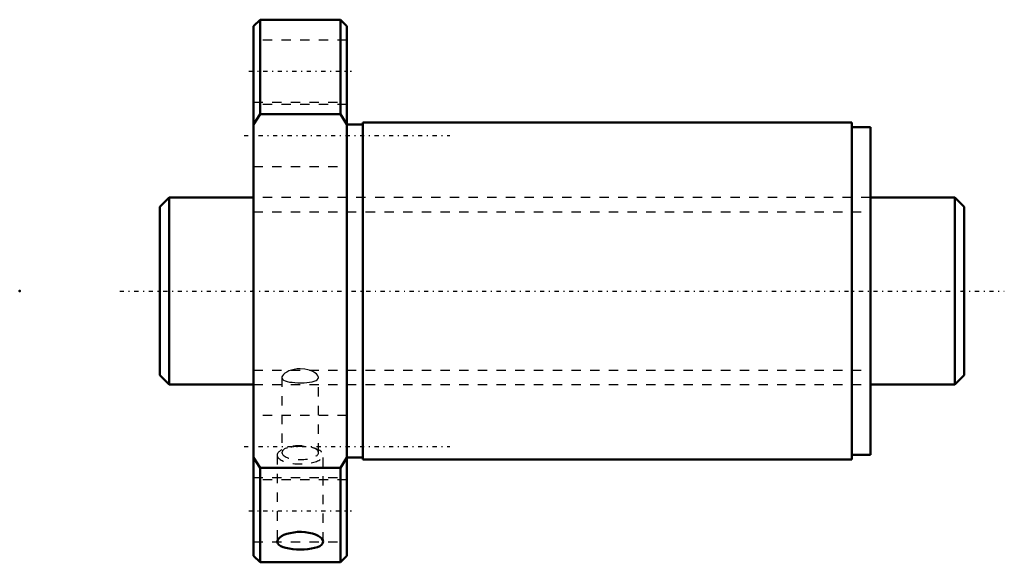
# Model space of a CAD drawing. Header units: millimetres. Extents: x -25 to 80, y -29 to 29.
import ezdxf

# ---------------------------------------------------------------- set-up
doc = ezdxf.new("R2010")
doc.units = ezdxf.units.MM
doc.linetypes.add('Center', pattern=[1.5, 0.45, -0.5, 0.05, -0.5])
doc.linetypes.add('Dashed', pattern=[2, 1, -1])
for name, color, linetype, lineweight in [('2d ConnectionPoints', 7, 'Continuous', 50), ('AM_0', 7, 'Continuous', 50), ('AM_5', 3, 'Continuous', 25), ('AM_7', 7, 'Center', 25), ('AM_9', 6, 'Dashed', 25)]:
    doc.layers.add(name, color=color, linetype=linetype, lineweight=lineweight)

# ---------------------------------------------------------------- blocks, each defined once
blk = doc.blocks.new('1_SDA_V_serieSDA2020V_6nut_0_in_SDA2020V_6G0_86LC0_0G000__4')
at = {"layer": 'AM_0'}
for p, q in [((0.7, 29), (0, 28.3)), ((9.3, 29), (0.7, 29)), ((0.7, 29), (0.7, 18.89)), ((10, 28.3), (9.3, 29)), ((9.3, 29), (9.3, 18.89)), ((0, 28.3), (0, -28.3)), ((10, 28.3), (10, -28.3)), ((0, 17.8), (0.7, 18.89)), ((0.7, 18.89), (9.3, 18.89)), ((9.3, 18.89), (10, 17.8)), ((11.7, 18), (11.7, -18)), ((64, 18), (11.7, 18)), ((64, 18), (64, -18)), ((11.7, 17.8), (10, 17.8)), ((66, 17.5), (64, 17.5)), ((66, 17.5), (66, -17.5)), ((0.7, -18.89), (0, -17.8)), ((10, -17.8), (9.3, -18.89)), ((10, -17.8), (11.7, -17.8)), ((64, -17.5), (66, -17.5)), ((0.7, -18.89), (0.7, -29)), ((9.3, -18.89), (0.7, -18.89)), ((9.3, -18.89), (9.3, -29)), ((11.7, -18), (64, -18)), ((0, -28.3), (0.7, -29)), ((9.3, -29), (10, -28.3)), ((0.7, -29), (9.3, -29))]:
    blk.add_line(p, q, dxfattribs=at)
for points in [[(7.46, -26.79), (7.42, -26.63), (7.32, -26.47), (7.15, -26.31), (6.92, -26.17), (6.64, -26.04), (6.31, -25.93), (5.94, -25.84), (5.54, -25.78), (5.13, -25.76), (4.72, -25.76), (4.31, -25.8), (3.93, -25.87), (3.57, -25.96), (3.26, -26.08), (2.99, -26.22), (2.78, -26.37), (2.64, -26.53), (2.56, -26.69), (2.54, -26.79)], [(2.54, -26.79), (2.55, -26.85), (2.61, -27), (2.73, -27.14), (2.92, -27.27), (3.17, -27.38), (3.47, -27.47), (3.82, -27.54), (4.2, -27.6), (4.6, -27.63), (5.01, -27.64), (5.42, -27.63), (5.82, -27.59), (6.2, -27.54), (6.54, -27.47), (6.84, -27.37), (7.09, -27.26), (7.28, -27.13), (7.4, -26.99), (7.46, -26.79)]]:
    blk.add_lwpolyline(points, dxfattribs=at)
at = {"layer": 'AM_7'}
for p, q in [((-0.5, 23.5), (10.5, 23.5)), ((-1, 16.62), (21, 16.62)), ((-1, -16.62), (21, -16.62)), ((-0.5, -23.5), (10.5, -23.5))]:
    blk.add_line(p, q, dxfattribs=at)
at = {"layer": 'AM_9'}
for p, q in [((10, 26.8), (0, 26.8)), ((0, 20.2), (10, 20.2)), ((10, 19.92), (0, 19.92)), ((0, 13.32), (10, 13.32)), ((66, 10), (0, 10)), ((3.05, -9.24), (3.05, -17.28)), ((6.95, -17.28), (6.95, -9.24)), ((0, -10), (66, -10)), ((10, -13.32), (0, -13.32)), ((3.64, -16.75), (3.29, -16.88)), ((6.71, -16.88), (6.36, -16.75)), ((2.54, -17.55), (2.54, -26.79)), ((7.46, -26.79), (7.46, -17.55)), ((0, -19.92), (10, -19.92)), ((10, -20.2), (0, -20.2)), ((0, -26.8), (10, -26.8))]:
    blk.add_line(p, q, dxfattribs=at)
for points in [[(5, -8.32), (4.68, -8.33), (4.36, -8.38), (4.07, -8.45), (3.8, -8.54), (3.56, -8.66), (3.36, -8.79), (3.2, -8.92), (3.1, -9.06), (3.05, -9.19), (3.05, -9.24)], [(6.95, -9.24), (6.93, -9.13), (6.85, -8.99), (6.73, -8.86), (6.56, -8.73), (6.34, -8.6), (6.09, -8.5), (5.8, -8.41), (5.48, -8.35), (5, -8.32)], [(3.05, -9.24), (3.06, -9.32), (3.12, -9.43), (3.23, -9.52), (3.4, -9.61), (3.6, -9.67), (3.85, -9.73), (4.13, -9.76), (4.44, -9.79), (4.76, -9.8), (5.08, -9.81), (5.41, -9.8), (5.72, -9.78), (6, -9.75), (6.27, -9.7), (6.5, -9.64), (6.69, -9.57), (6.83, -9.48), (6.92, -9.37), (6.95, -9.25), (6.95, -9.24)]]:
    blk.add_lwpolyline(points, dxfattribs=at)
for centre, major_axis, start_param, end_param in [((5, -17.55), (2.46, 0), 3.141593, 7.853982), ((5, -17.55), (2.46, 0), 1.570796, 3.141593), ((5, -17.28), (1.95, 0), 0, 3.141593), ((5, -17.28), (1.95, 0), 3.141593, 6.283185)]:
    blk.add_ellipse(centre, major_axis=major_axis, ratio=0.382683, start_param=start_param, end_param=end_param, dxfattribs=at)
blk = doc.blocks.new('2_000SDA2020V_60Shaft_0_in_SDA2020V_6G0_86LC0_0G000__4')
at = {"layer": 'AM_0'}
for p, q in [((-9, 10), (-10, 9)), ((0, 10), (-9, 10)), ((-9, 10), (-9, -10)), ((75, 10), (66, 10)), ((76, 9), (75, 10)), ((75, 10), (75, -10)), ((-10, 9), (-10, -9)), ((76, 9), (76, -9)), ((-10, -9), (-9, -10)), ((75, -10), (76, -9)), ((-9, -10), (0, -10)), ((66, -10), (75, -10))]:
    blk.add_line(p, q, dxfattribs=at)
at = {"layer": 'AM_5', "linetype": 'Dashed'}
for p, q in [((0, 8.4665), (66, 8.4665)), ((0, -8.4665), (66, -8.4665))]:
    blk.add_line(p, q, dxfattribs=at)
at = {"layer": 'AM_7'}
blk.add_line((-14.3, 0), (80.3, 0), dxfattribs=at)
at = {"layer": 'AM_9'}
for p, q in [((66, 10), (0, 10)), ((0, -10), (66, -10))]:
    blk.add_line(p, q, dxfattribs=at)

msp = doc.modelspace()

# ---------------------------------------------------------------- linework, layer by layer
at = {"layer": '2d ConnectionPoints'}
for p in [(-25, 0), (0, 0), (76, 0)]:
    msp.add_point(p, dxfattribs=at)

# ---------------------------------------------------------------- block references
for name in ['1_SDA_V_serieSDA2020V_6nut_0_in_SDA2020V_6G0_86LC0_0G000__4', '2_000SDA2020V_60Shaft_0_in_SDA2020V_6G0_86LC0_0G000__4']:
    msp.add_blockref(name, (0, 0))

doc.saveas('drawing.dxf')
